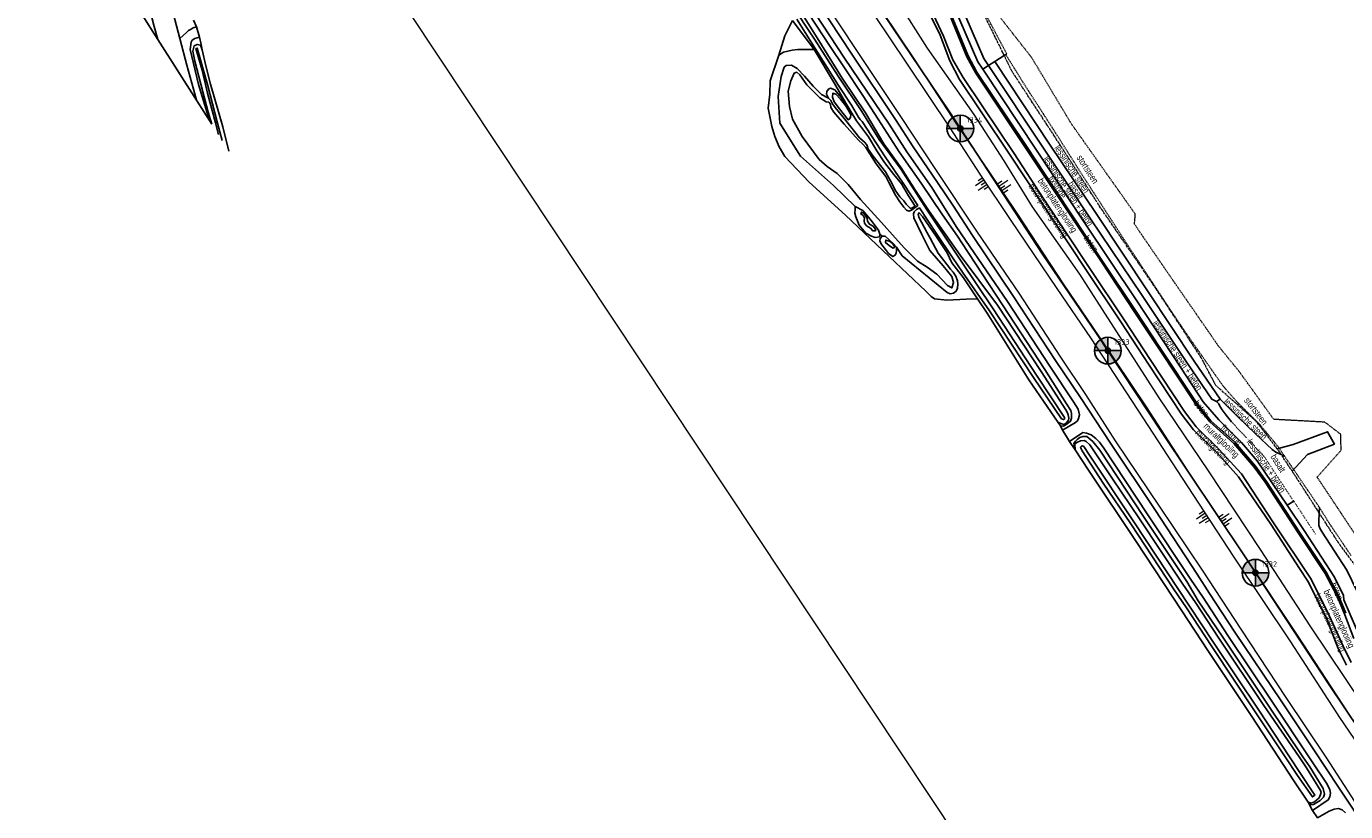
# Model space of a CAD drawing. Header units: metres. Extents: x 62183 to 64315, y 386037 to 389216.
# Tile 9 of 21: x 62769 to 63264, y 387479 to 387774. Entities that reach past the tile are written whole.
import ezdxf
from ezdxf.enums import TextEntityAlignment as Align

# ---------------------------------------------------------------- set-up
doc = ezdxf.new("R2010")
doc.units = ezdxf.units.M
for name, pattern in [('DOT', [0.25, 0, -0.25]), ('HIDDEN', [0.375, 0.25, -0.125]), ('PHANTOM2', [1.25, 0.625, -0.125, 0.125, -0.125, 0.125, -0.125])]:
    doc.linetypes.add(name, pattern=pattern)
doc.layers.get('0').update_dxf_attribs({"linetype": 'CONTINUOUS'})
for name, color, linetype in [('0 @ 0.5', 7, 'CONTINUOUS'), ('0 @ 1', 7, 'CONTINUOUS'), ('0 @ 5', 7, 'CONTINUOUS'), ('BS-BINNENKRUINLIJN-KPN', 253, 'CONTINUOUS'), ('BS-BINNENTEENLIJN-KPN', 253, 'CONTINUOUS'), ('BS-INSTEEK-SLOOT-KPN', 253, 'CONTINUOUS'), ('BS-OVERIG-KPN', 253, 'CONTINUOUS'), ('BS-SCHEIDINGSL-TALUDBEKL-NTZ', 253, 'CONTINUOUS'), ('BS-SCHEIDINGSLIJN-TALUDBEKL', 253, 'CONTINUOUS'), ('BS-VLAKAFSLUITING', 253, 'CONTINUOUS'), ('BS-WATERLIJN-KPN', 253, 'CONTINUOUS'), ('THEORETISCHE_NULLIJN', 1, 'CONTINUOUS')]:
    doc.layers.add(name, color=color, linetype=linetype)
for name, color, linetype, lineweight in [('BS-Dijkpaal', 2, 'CONTINUOUS', 25), ('BS-Dijkpaalnr', 6, 'CONTINUOUS', 25), ('BS-KANT-KREUKELBERM', 35, 'PHANTOM2', 0), ('BS-KRUINLIJN', 253, 'CONTINUOUS', 0), ('BS-OVERIGE-TEKSTEN', 253, 'CONTINUOUS', 0), ('BS-PERKOENRIJ', 203, 'DOT', 5), ('BS-TEENLIJN', 1, 'CONTINUOUS', 0), ('BS-TEENSCHOT-GECONSTRUEERD', 11, 'HIDDEN', 13), ('BS-TUSSENBERM', 253, 'CONTINUOUS', 0), ('BS-ZANDLIJN', 2, 'HIDDEN', 20), ('TB-SNIJLIJNEN', 1, 'CONTINUOUS', 15), ('TL-3.5mm Tekst', 3, 'CONTINUOUS', 35)]:
    doc.layers.add(name, color=color, linetype=linetype, lineweight=lineweight)
doc.styles.add('ISO', font='isocp.shx', dxfattribs={"height": 2.5})
doc.styles.add('StagCAD', font='StagCAD.ttf')

# ---------------------------------------------------------------- blocks, each defined once
blk = doc.blocks.new('dijkpaal')
at = {"layer": 'BS-Dijkpaal'}
h = blk.add_hatch(color=256, dxfattribs=at)
h.paths.add_polyline_path([(0, 0), (0, 1, 0.414214), (-1, 0)])
h.paths.add_polyline_path([(1, 0), (0, 0), (0, -1, 0.414214)])
for p, q in [((0, -1), (0, 1)), ((-1, 0), (1, 0))]:
    blk.add_line(p, q, dxfattribs=at)
blk.add_circle((0, 0), 1, dxfattribs=at)
blk = doc.blocks.new('*U314')
at = {"layer": '0 @ 0.5', "xscale": 0.5, "yscale": 0.5, "zscale": 0.5}
blk.add_blockref('dijkpaal', (63119.559, 387735.658), dxfattribs=at)
at = {"layer": '0 @ 1'}
blk.add_blockref('dijkpaal', (63119.559, 387735.658), dxfattribs=at)
at = {"layer": '0 @ 5', "xscale": 5, "yscale": 5, "zscale": 5}
blk.add_blockref('dijkpaal', (63119.559, 387735.658), dxfattribs=at)
blk = doc.blocks.new('*U316')
at = {"layer": '0 @ 0.5', "xscale": 0.5, "yscale": 0.5, "zscale": 0.5}
blk.add_blockref('dijkpaal', (63230.187, 387569.049), dxfattribs=at)
at = {"layer": '0 @ 1'}
blk.add_blockref('dijkpaal', (63230.187, 387569.049), dxfattribs=at)
at = {"layer": '0 @ 5', "xscale": 5, "yscale": 5, "zscale": 5}
blk.add_blockref('dijkpaal', (63230.187, 387569.049), dxfattribs=at)
blk = doc.blocks.new('*U317')
at = {"layer": '0 @ 0.5', "xscale": 0.5, "yscale": 0.5, "zscale": 0.5}
blk.add_blockref('dijkpaal', (63174.848, 387652.335), dxfattribs=at)
at = {"layer": '0 @ 1'}
blk.add_blockref('dijkpaal', (63174.848, 387652.335), dxfattribs=at)
at = {"layer": '0 @ 5', "xscale": 5, "yscale": 5, "zscale": 5}
blk.add_blockref('dijkpaal', (63174.848, 387652.335), dxfattribs=at)
blk = doc.blocks.new('S03')
at = {"color": 0}
for p, q in [((-2.01, 0), (-2.01, -2.01)), ((-1, 0), (-1, -4.01)), ((0, 0), (0, -2.01)), ((1, 0), (1, -4.01)), ((2.01, 0), (2.01, -2.01))]:
    blk.add_line(p, q, dxfattribs=at)
blk = doc.blocks.new('S04')
at = {"color": 0}
for p, q in [((-2.01, 0), (-2.01, 2.01)), ((-1, 0), (-1, 4.01)), ((0, 0), (0, 2.01)), ((1, 0), (1, 4.01)), ((2.01, 0), (2.01, 2.01))]:
    blk.add_line(p, q, dxfattribs=at)

msp = doc.modelspace()

# ---------------------------------------------------------------- linework, layer by layer
at = {"layer": 'BS-BINNENKRUINLIJN-KPN'}
for points in [[(62818.68, 387769.02, 0), (62817.32, 387773.88, 0), (62816.44, 387777.32, 0)], [(63062.64, 387778.84, 0), (63070.75, 387766.48, 0), (63075.93, 387758.77, 0), (63083.04, 387748.02, 0), (63088.78, 387739.16, 0), (63096.69, 387726.96, 0), (63104.83, 387715.19, 0), (63112.93, 387703.28, 0), (63118.54, 387695.3, 0)], [(63156.21, 387625.41, 0), (63157.12, 387624.12, 0), (63158.19, 387624.07, 0), (63158.87, 387624.43, 0), (63159.63, 387624.91, 0), (63160.82, 387625.85, 0), (63161.2, 387627.06, 0), (63161.23, 387628.77, 0), (63160.94, 387629.93, 0), (63159.42, 387632.38, 0), (63151.21, 387645.22, 0), (63135.41, 387669.56, 0), (63120.1, 387692.77, 0), (63118.54, 387695.3, 0)], [(63162.67, 387615.15, 0), (63162.2, 387617.05, 0), (63162.13, 387617.47, 0), (63162.77, 387618.34, 0), (63163.38, 387618.98, 0), (63164.34, 387619.73, 0), (63165.51, 387620.2, 0), (63167.04, 387620.11, 0), (63169.22, 387618.22, 0), (63171.85, 387615.03, 0), (63188.21, 387590.17, 0), (63204.42, 387565.7, 0), (63208.67, 387558.55, 0)], [(63250.02, 387482.99, 0), (63250.98, 387481.99, 0), (63252.02, 387482.13, 0), (63254.42, 387483.67, 0), (63255.66, 387484.82, 0), (63256.13, 387485.96, 0), (63255.6, 387488.08, 0), (63250.53, 387496.26, 0), (63248, 387500, 0), (63234.96, 387519.32, 0), (63217.98, 387544.86, 0), (63208.67, 387558.55, 0)]]:
    msp.add_polyline3d(points, dxfattribs=at)
for points in [[(63074.62, 387746.62, 0), (63076.68, 387744.2, 0), (63078.46, 387740.97, 0), (63078.4, 387739.84, 0), (63077.91, 387739.14, 0), (63077.57, 387738.96, 0), (63074.24, 387743.06, 0), (63072.27, 387745.65, 0), (63071.6, 387747.46, 0), (63071.71, 387748.91, 0), (63072.94, 387748.56, 0)], [(63087.67, 387698.07, 0), (63087.85, 387697.42, 0), (63087.56, 387697.22, 0), (63086.71, 387697.34, 0), (63085.83, 387698.28, 0), (63084.41, 387699.18, 0), (63083.64, 387700.1, 0), (63083.54, 387701.06, 0), (63083.61, 387702.11, 0), (63083.14, 387702.98, 0), (63082.28, 387703.6, 0), (63082.46, 387704.31, 0), (63083.52, 387703.72, 0), (63084.58, 387702.08, 0), (63084.79, 387700.94, 0), (63085.52, 387699.77, 0), (63086.84, 387699.01, 0)], [(63094.23, 387692.35, 0), (63094.96, 387691.18, 0), (63094.42, 387690.81, 0), (63093.36, 387691.4, 0), (63092.29, 387692.23, 0), (63091.48, 387692.89, 0), (63091.59, 387693.82, 0), (63093.3, 387693.25, 0)]]:
    msp.add_polyline3d(points, close=True, dxfattribs=at)
at = {"layer": 'BS-BINNENTEENLIJN-KPN'}
for points in [[(62833.17, 387746.29, 0), (62832.03, 387750.47, 0), (62829.55, 387759.47, 0), (62826.9, 387769.48, 0), (62824.4, 387778.97, 0), (62821.8, 387789.12, 0), (62819.11, 387799.18, 0), (62815.96, 387810.87, 0), (62812.39, 387824.35, 0), (62808.17, 387840.55, 0), (62805, 387852.18, 0), (62802.22, 387862.48, 0), (62798.52, 387876.33, 0), (62794.99, 387889.74, 0), (62791.04, 387904.54, 0), (62787.43, 387917.62, 0), (62783.06, 387934.47, 0), (62780.16, 387944.66, 0), (62777.06, 387956.35, 0), (62773.63, 387969.17, 0), (62769.43, 387981.85, 0)], [(63076.68, 387745.12, 0), (63073.17, 387749.42, 0), (63072.47, 387750.2, 0), (63070.85, 387750.75, 0), (63070.09, 387750.4, 0), (63069.55, 387749.53, 0), (63069.44, 387748.55, 0), (63070.14, 387747.06, 0)], [(63089.39, 387696.06, 0), (63089.26, 387695.05, 0), (63087.67, 387694.83, 0), (63086.29, 387695.34, 0), (63084.13, 387696.45, 0), (63081.65, 387699.41, 0), (63080.89, 387701.27, 0), (63080.39, 387702.53, 0), (63080.04, 387703.93, 0), (63080.11, 387705.44, 0), (63080.18, 387706.39, 0)], [(63095.62, 387691.1, 0), (63095.62, 387689.94, 0), (63095.5, 387688.89, 0), (63095.1, 387688.12, 0), (63094.26, 387687.6, 0), (63092.69, 387688.82, 0), (63091.56, 387690.34, 0), (63090.18, 387692, 0), (63089.43, 387693.46, 0), (63089.48, 387694.46, 0), (63090.26, 387695.31, 0)]]:
    msp.add_polyline3d(points, dxfattribs=at)
at = {"layer": 'BS-INSTEEK-SLOOT-KPN'}
for points in [[(63119.51, 387688.21, 0), (63107.91, 387704.65, 0), (63102.8, 387712.45, 0), (63097.43, 387720.94, 0), (63090.89, 387729.88, 0), (63083.99, 387741.48, 0), (63075.23, 387754.56, 0), (63065.88, 387769.65, 0), (63059.15, 387780.44, 0)], [(63056.64, 387776.13, 0), (63064.75, 387765.29, 0)], [(62838.94, 387737.25, 0), (62837.57, 387741.73, 0), (62834.8, 387752.3, 0), (62832.61, 387760.97, 0), (62831.83, 387764.69, 0), (62832.28, 387766.64, 0), (62833.47, 387767.19, 0), (62834.67, 387766.88, 0), (62835.31, 387765.13, 0), (62836.74, 387759.18, 0), (62838.46, 387752.29, 0), (62843.08, 387736.23, 0), (62845.38, 387727.16, 0)], [(63102.67, 387706.57, 0), (63100.17, 387710.39, 0), (63097.51, 387714.91, 0), (63094.68, 387718.47, 0), (63091.12, 387722.88, 0), (63088.21, 387727.29, 0), (63085.12, 387732.51, 0), (63080.69, 387738.51, 0), (63078.9, 387741.46, 0), (63076.68, 387745.12, 0), (63072.38, 387752.58, 0), (63064.75, 387765.29, 0)], [(63102.67, 387706.57, 0), (63101.16, 387705.62, 0), (63100.81, 387705.72, 0), (63099.31, 387707.29, 0), (63098.39, 387708.48, 0), (63096.84, 387710.01, 0), (63095.15, 387712.49, 0), (63094.32, 387714.14, 0), (63093.37, 387716.06, 0), (63091.49, 387719.4, 0), (63086.94, 387725.27, 0), (63085.04, 387727.93, 0), (63084.5, 387729.54, 0), (63083.69, 387730.57, 0), (63081.76, 387732.2, 0), (63076.68, 387738.62, 0), (63072.67, 387743.56, 0), (63071.62, 387744.92, 0), (63071.06, 387746.19, 0), (63070.14, 387747.06, 0), (63067.49, 387748.39, 0), (63064.33, 387751.56, 0), (63061.14, 387755.27, 0), (63058.36, 387758.21, 0), (63056.21, 387759.41, 0), (63054.31, 387759.35, 0), (63053.5, 387758.65, 0), (63052.34, 387755.21, 0), (63051.32, 387747.65, 0), (63051.92, 387737.66, 0), (63059.58, 387725.34, 0), (63071.97, 387714.28, 0), (63080.18, 387706.39, 0), (63083.05, 387704.88, 0), (63085.17, 387702.36, 0), (63086.6, 387700.52, 0), (63088.89, 387697.55, 0), (63089.39, 387696.06, 0), (63090.26, 387695.31, 0), (63091.4, 387695.23, 0), (63094.43, 387692.56, 0), (63095.62, 387691.1, 0), (63097.76, 387687.93, 0), (63114.64, 387674.2, 0), (63115.74, 387673.67, 0), (63117.02, 387673.87, 0), (63117.94, 387674.67, 0), (63118.44, 387675.79, 0), (63118.64, 387677.36, 0), (63118.54, 387678.52, 0), (63117.86, 387680.22, 0), (63116.91, 387681.8, 0), (63115.89, 387682.94, 0), (63111.3, 387688.92, 0), (63108.27, 387694.48, 0), (63107.03, 387696.72, 0), (63104.03, 387702.42, 0), (63103.8, 387703.56, 0), (63104.08, 387704.05, 0), (63105.41, 387702.61, 0)], [(63120.69, 387679.63, 0), (63116.32, 387685.26, 0), (63114.65, 387689.05, 0), (63110.4, 387695.36, 0), (63105.41, 387702.61, 0)], [(63119.51, 387688.21, 0), (63133.47, 387669.36, 0), (63149.87, 387644.51, 0), (63159.12, 387630.14, 0), (63159.71, 387628.99, 0), (63160.03, 387628.22, 0), (63160.27, 387626.99, 0), (63160.14, 387626.23, 0), (63159.26, 387625.18, 0), (63158.31, 387624.58, 0), (63156.21, 387625.41, 0), (63145.22, 387641.38, 0), (63129.64, 387666.37, 0), (63125.97, 387671.8, 0)], [(63125.97, 387671.8, 0), (63120.69, 387679.63, 0)], [(63207.66, 387557.91, 0), (63202.92, 387564.77, 0), (63186.76, 387589.21, 0), (63176.59, 387604.29, 0), (63168.06, 387617.04, 0), (63166.76, 387618.32, 0), (63166, 387618.65, 0), (63164.62, 387618.51, 0), (63163.45, 387618.06, 0), (63162.46, 387617.36, 0), (63162.67, 387615.15, 0), (63167.57, 387607.52, 0), (63185.43, 387580.76, 0), (63202.58, 387554.72, 0)], [(63238.74, 387500, 0), (63228.87, 387515.16, 0), (63212.34, 387539.9, 0), (63202.58, 387554.72, 0)], [(63207.66, 387557.91, 0), (63216.43, 387544.54, 0), (63233.4, 387519.2, 0), (63246.54, 387500, 0), (63249.35, 387495.9, 0), (63254.6, 387487.42, 0), (63254.79, 387486.58, 0), (63254.6, 387485.92, 0), (63254.04, 387484.6, 0), (63252.38, 387483.06, 0), (63251.1, 387482.56, 0), (63250.02, 387482.99, 0), (63244.62, 387490.97, 0), (63238.74, 387500, 0)]]:
    msp.add_polyline3d(points, dxfattribs=at)
at = {"layer": 'BS-KANT-KREUKELBERM'}
msp.add_polyline3d([(63269.06, 387569.84, 0), (63261.3, 387580.34, 0), (63254.09, 387591.5, 0), (63244, 387607.13, 0), (63239.85, 387613.35, 0), (63238.37, 387615.56, 0), (63230.42, 387625.91, 0), (63215.38, 387639.23, 0), (63209.86, 387649.72, 0), (63192.84, 387675.72, 0), (63172.13, 387705.96, 0), (63154.85, 387732.79, 0), (63138.98, 387757.04, 0), (63136, 387763.1, 0), (63128.76, 387777.83, 0)], dxfattribs=at)
at = {"layer": 'BS-KRUINLIJN'}
for points in [[(63276.32, 387493.44, 0), (63261.86, 387514.71, 0), (63243.47, 387543.06, 0), (63222.22, 387574.84, 0), (63204.67, 387601.58, 0), (63186.25, 387629.96, 0), (63168.43, 387657.1, 0), (63155.82, 387675.63, 0), (63138.41, 387701.58, 0), (63127.04, 387718.57, 0), (63115.73, 387735.86, 0), (63099.48, 387760.12, 0), (63087.49, 387778.11, 0)], [(63265.11, 387516.34, 0), (63246.25, 387545.2, 0), (63225.8, 387575.85, 0), (63207.42, 387603.23, 0), (63189.32, 387631.26, 0), (63171.69, 387657.46, 0), (63158.19, 387677.34, 0), (63141.1, 387703.53, 0), (63130.08, 387719.91, 0), (63118.3, 387737.26, 0), (63102.34, 387761.73, 0), (63090.36, 387779.49, 0)]]:
    msp.add_polyline3d(points, dxfattribs=at)
at = {"layer": 'BS-OVERIG-KPN'}
for points in [[(62916.14, 388001.99, 0), (62921.34, 387997.24, 0), (62924.81, 387993.79, 0), (62929.11, 387988.66, 0), (62933.31, 387983.35, 0), (62938.89, 387975.86, 0), (62944.87, 387966.99, 0), (62961.82, 387939.89, 0), (62980.57, 387911.59, 0), (62992.55, 387893.46, 0), (63002.06, 387879.18, 0), (63011.65, 387864.45, 0), (63019.7, 387852.53, 0), (63023.41, 387847.34, 0), (63024.85, 387845.99, 0), (63028.04, 387841.39, 0), (63035.56, 387829.21, 0), (63047.05, 387811.98, 0), (63062.2, 387789.04, 0), (63078.89, 387763.6, 0), (63095.26, 387739.05, 0), (63101.88, 387728.79, 0), (63110.97, 387715.37, 0), (63117, 387706.51, 0)], [(63118.03, 387698.96, 0), (63108.85, 387713.57, 0), (63099.55, 387726.94, 0), (63092.84, 387737.29, 0), (63076.18, 387762.08, 0), (63059.6, 387787.33, 0)], [(62826.9, 387769.48, 0), (62829.46, 387771.69, 0), (62830.21, 387772.36, 0), (62831.22, 387772.96, 0), (62832.01, 387773.4, 0), (62833.24, 387773.74, 0), (62834.33, 387769.94, 0), (62832.63, 387769.44, 0), (62831.61, 387768.76, 0), (62831.2, 387768.04, 0), (62830.84, 387765.29, 0), (62834.01, 387752.17, 0), (62838.05, 387738.65, 0)], [(62832.04, 387776.3, 0), (62833.24, 387773.74, 0)], [(63051.57, 387763.16, 0), (63053.78, 387770.48, 0), (63056.64, 387776.13, 0)], [(62835.31, 387765.13, 0), (62834.93, 387767.23, 0), (62834.33, 387769.94, 0)], [(63064.75, 387765.29, 0), (63062.49, 387765.25, 0), (63060.75, 387765.35, 0), (63058.61, 387765.33, 0), (63056.49, 387765.02, 0), (63053.3, 387764.32, 0), (63051.57, 387763.16, 0), (63048.3, 387753.5, 0), (63048.18, 387748.57, 0), (63047.57, 387743.25, 0), (63048.88, 387736.37, 0), (63050.05, 387732.71, 0), (63051.69, 387728.84, 0), (63053.78, 387725.19, 0), (63062.94, 387715.52, 0), (63076.45, 387703.12, 0), (63092.91, 387687.7, 0), (63106.59, 387674.7, 0), (63108.65, 387672.59, 0), (63109.86, 387671.81, 0), (63114.52, 387671.28, 0), (63121.78, 387671.66, 0)], [(63415.82, 387256.06, 0), (63402.21, 387276.83, 0), (63391.37, 387292.85, 0), (63375.22, 387317.05, 0), (63356.53, 387344.79, 0), (63339.55, 387370.46, 0), (63320.61, 387399.05, 0), (63304.06, 387423.76, 0), (63286.84, 387449.8, 0), (63271.17, 387473.67, 0), (63254.93, 387498.26, 0), (63253.78, 387500, 0), (63239.83, 387520.96, 0), (63222.48, 387546.79, 0), (63213.03, 387561.3, 0), (63208.35, 387568.45, 0), (63192.43, 387592.78, 0), (63175.87, 387617.66, 0), (63164.67, 387634.78, 0), (63155.26, 387648.7, 0), (63139.44, 387672.64, 0), (63124.18, 387695.52, 0), (63117, 387706.51, 0)], [(63159.36, 387620.18, 0), (63157.92, 387622.53, 0), (63162.71, 387625.43, 0), (63163.44, 387626.04, 0), (63163.89, 387626.83, 0), (63164.21, 387628.27, 0), (63163.76, 387630.39, 0), (63161.97, 387633.11, 0), (63153.14, 387646.56, 0), (63137.22, 387670.72, 0), (63121.52, 387693.72, 0), (63118.03, 387698.96, 0)], [(63121.78, 387671.66, 0), (63125.97, 387671.8, 0)], [(63157.92, 387622.53, 0), (63157.12, 387624.12, 0)], [(63210.59, 387559.76, 0), (63206.01, 387566.45, 0), (63189.64, 387591.09, 0), (63173.3, 387615.8, 0), (63171.69, 387617.96, 0), (63170.36, 387619.35, 0), (63168.59, 387620.78, 0), (63166.84, 387621.37, 0), (63165.43, 387621.69, 0), (63160.54, 387618.25, 0), (63159.36, 387620.18, 0)], [(63162.67, 387615.15, 0), (63160.54, 387618.25, 0)], [(63210.59, 387559.76, 0), (63219.84, 387545.48, 0), (63236.9, 387520.08, 0), (63250.24, 387500, 0)], [(63250.24, 387500, 0), (63252.02, 387497.31, 0), (63256.78, 387490.1, 0), (63257.75, 387488.52, 0), (63258.13, 387487.56, 0), (63258.31, 387486.3, 0), (63258.14, 387485.02, 0), (63257.47, 387483.84, 0), (63251.59, 387479.89, 0), (63253.49, 387477.15, 0), (63257.79, 387479.61, 0), (63259.69, 387480.36, 0), (63261.39, 387480.6, 0), (63262.73, 387480.08, 0), (63264, 387479, 0)], [(63250.02, 387482.99, 0), (63251.59, 387479.89, 0)]]:
    msp.add_polyline3d(points, dxfattribs=at)
at = {"layer": 'BS-PERKOENRIJ'}
for points in [[(63244.53, 387595.88, 0), (63238.15, 387605.54, 0), (63233.38, 387612.77, 0), (63221.24, 387625.59, 0)], [(63244.53, 387595.88, 0), (63252.75, 387583.43, 0)]]:
    msp.add_polyline3d(points, dxfattribs=at)
at = {"layer": 'BS-SCHEIDINGSL-TALUDBEKL-NTZ'}
for points in [[(63136, 387763.1, 0), (63136.56, 387763.47, 0)], [(63239.85, 387613.35, 0), (63241.12, 387612.74, 0)], [(63254.09, 387591.5, 0), (63254.21, 387593.49, 0)]]:
    msp.add_polyline3d(points, dxfattribs=at)
at = {"layer": 'BS-SCHEIDINGSLIJN-TALUDBEKL'}
for points in [[(63221.24, 387625.59, 0), (63219.16, 387628.09, 0), (63217.73, 387630.13, 0), (63216.9, 387631.56, 0), (63216.41, 387632.38, 0), (63215.63, 387633.23, 0), (63213.8, 387634.14, 0), (63204.72, 387647.54, 0), (63187.7, 387673.07, 0), (63168.34, 387701.79, 0), (63150.54, 387728.7, 0), (63130.12, 387759.33, 0), (63128.39, 387761.97, 0), (63119.3, 387783.07, 0), (63106.84, 387802.17, 0), (63090.39, 387826.91, 0), (63088.3, 387829.08, 0), (63086.27, 387827.45, 0)], [(63106.13, 387782.5, 0), (63111.95, 387770.66, 0), (63115.67, 387761.07, 0), (63119.31, 387754.04, 0), (63127.06, 387742.3, 0), (63138.5, 387725.24, 0), (63149.47, 387708.66, 0), (63166.67, 387682.72, 0), (63179.72, 387663.1, 0), (63190.13, 387647.33, 0), (63202.5, 387628.55, 0), (63207, 387622.68, 0), (63215.81, 387614.05, 0), (63223.86, 387605.06, 0), (63235.92, 387587.21, 0), (63246.76, 387570.65, 0), (63249.88, 387565.93, 0), (63256.75, 387552.2, 0), (63261.22, 387540.57, 0), (63264.28, 387534.41, 0)], [(63266.11, 387535.42, 0), (63263.06, 387541.52, 0), (63261.3, 387545.33, 0), (63257.88, 387552.98, 0), (63251.04, 387566.59, 0), (63236.77, 387588.07, 0), (63224.98, 387606.17, 0), (63216.51, 387615.44, 0), (63207.92, 387623.76, 0), (63203.65, 387629.48, 0), (63190.73, 387649.03, 0), (63181, 387663.96, 0), (63168.08, 387683.18, 0), (63150.57, 387709.48, 0), (63139.75, 387726.23, 0), (63128.05, 387743.73, 0), (63120.67, 387754.77, 0), (63116.73, 387761.45, 0), (63113.25, 387770.32, 0), (63107.49, 387782.51, 0)], [(63268.13, 387547.84, 0), (63263.34, 387558.82, 0), (63263.18, 387560.54, 0), (63259.81, 387567.42, 0), (63248.49, 387584.85, 0), (63242.08, 387594.39, 0), (63230.89, 387611.06, 0), (63224.92, 387617.94, 0), (63216.45, 387626.39, 0), (63210.65, 387633.18, 0), (63202.32, 387645.71, 0), (63185.44, 387671.36, 0), (63165.96, 387700.51, 0), (63148.11, 387727.58, 0), (63127.94, 387757.94, 0), (63126.09, 387760.73, 0), (63117, 387781.84, 0)], [(63267.06, 387544.41, 0), (63263.71, 387553.27, 0), (63260.89, 387560.27, 0), (63256.36, 387568.71, 0), (63246.51, 387583.65, 0), (63233.83, 387602.98, 0), (63229.73, 387608.69, 0), (63222.11, 387617.47, 0), (63213.1, 387625.66, 0), (63207.67, 387632.44, 0), (63194.18, 387652.82, 0), (63184.76, 387667.03, 0), (63172.45, 387685.6, 0), (63154.74, 387712.33, 0), (63143.75, 387728.82, 0), (63125.35, 387756.43, 0), (63122.05, 387762.56, 0), (63115.46, 387778.43, 0)], [(63264.07, 387553.88, 0), (63261.39, 387560.5, 0), (63256.7, 387569.24, 0), (63247.02, 387583.94, 0), (63234.31, 387603.28, 0), (63230.2, 387609.02, 0), (63222.54, 387617.85, 0), (63213.49, 387626.06, 0), (63208.16, 387632.67, 0), (63194.6, 387653.16, 0), (63185.22, 387667.37, 0), (63172.65, 387686.33, 0), (63155.28, 387712.51, 0), (63144.08, 387729.35, 0), (63125.79, 387756.81, 0), (63122.51, 387762.86, 0), (63115.94, 387778.73, 0)], [(63127.94, 387757.94, 0), (63130.12, 387759.33, 0), (63132.45, 387760.8, 0), (63136, 387763.1, 0)], [(63239.85, 387613.35, 0), (63237.83, 387614.32, 0), (63236.52, 387615.26, 0), (63230.4, 387620.98, 0), (63223.42, 387627.65, 0), (63221.09, 387630.07, 0), (63218.44, 387632.66, 0), (63216.91, 387634.17, 0), (63207.25, 387648.45, 0), (63189.99, 387674.42, 0), (63170.43, 387703.84, 0), (63153.22, 387729.47, 0), (63132.45, 387760.8, 0)], [(63215.63, 387633.23, 0), (63216.91, 387634.17, 0)], [(63238.37, 387615.56, 0), (63244.38, 387617.19, 0), (63257.24, 387621.93, 0), (63259.82, 387617.27, 0), (63249.74, 387613.33, 0), (63244, 387607.13, 0)], [(63242.08, 387594.39, 0), (63244.53, 387595.88, 0)], [(63396.26, 387363.54, 0), (63398.64, 387365.06, 0), (63400.73, 387366.38, 0), (63396.25, 387373.46, 0), (63380.67, 387396.54, 0), (63363.18, 387422.59, 0), (63355.72, 387429.74, 0), (63345.48, 387440.24, 0), (63335.97, 387453.84, 0), (63325.04, 387470.42, 0), (63308.09, 387495.9, 0), (63290, 387523.32, 0), (63276.52, 387543.57, 0), (63274.69, 387546.89, 0), (63272.89, 387550.18, 0), (63268.54, 387560.15, 0), (63268.37, 387561.99, 0), (63264.43, 387570.04, 0), (63255.16, 387584.3, 0), (63254.47, 387585.52, 0), (63254.01, 387586.79, 0), (63253.9, 387588.31, 0), (63254.09, 387591.5, 0)]]:
    msp.add_polyline3d(points, dxfattribs=at)
at = {"layer": 'BS-TEENLIJN'}
msp.add_polyline3d([(63063.72, 387790.56, 0), (63080.1, 387765.69, 0), (63097.11, 387740.22, 0), (63110.27, 387720.34, 0), (63125.89, 387696.73, 0), (63141.48, 387673.92, 0), (63157.09, 387649.84, 0), (63166.43, 387635.91, 0), (63177.62, 387618.53, 0), (63194.09, 387594.04, 0), (63210.16, 387569.97, 0), (63224.68, 387547.86, 0), (63241.6, 387522.26, 0), (63256.57, 387499.81, 0), (63272.82, 387474.67, 0)], dxfattribs=at)
at = {"layer": 'BS-TEENSCHOT-GECONSTRUEERD'}
msp.add_polyline3d([(63266.08, 387575.42, 0), (63257.86, 387587.61, 0), (63254.21, 387593.49, 0), (63241.12, 387612.74, 0), (63238.72, 387616.27, 0), (63231.95, 387624.5, 0), (63223.5, 387632.91, 0), (63217.99, 387639.15, 0), (63203.84, 387659.41, 0), (63198.14, 387667.88, 0), (63181.92, 387692.51, 0), (63164.86, 387718.87, 0), (63154.14, 387735.8, 0), (63143.85, 387751.73, 0), (63136.56, 387763.47, 0), (63136.97, 387763.67, 0), (63129.34, 387778.02, 0)], dxfattribs=at)
at = {"layer": 'BS-TUSSENBERM'}
msp.add_polyline3d([(63270.3, 387519.83, 0), (63250.95, 387548.74, 0), (63232.04, 387577.8, 0), (63212.6, 387607.28, 0), (63194.13, 387634.58, 0), (63177.05, 387661.19, 0), (63164.37, 387680.99, 0), (63146.64, 387706.32, 0), (63136.01, 387723.58, 0), (63124.74, 387740.94, 0), (63107.24, 387765.8, 0), (63096.13, 387783.26, 0)], dxfattribs=at)
at = {"layer": 'BS-VLAKAFSLUITING'}
msp.add_polyline3d([(62838.94, 387737.25, 0), (62838.05, 387738.65, 0), (62833.17, 387746.29, 0), (62818.68, 387769.02, 0), (62812.8, 387778.32, 0), (62802.11, 387795.21, 0), (62800.6, 387797.58, 0), (62792.89, 387809.78, 0)], dxfattribs=at)
at = {"layer": 'BS-WATERLIJN-KPN'}
for points in [[(63119.82, 387685.94, 0), (63106.88, 387705.41, 0), (63097.38, 387720.31, 0), (63089.15, 387731.52, 0), (63082.62, 387742.08, 0), (63073.73, 387755.33, 0), (63064.88, 387769.19, 0), (63056.04, 387782.52, 0)], [(63058.21, 387776.64, 0), (63063.83, 387767.69, 0), (63073.94, 387751.81, 0), (63078.75, 387744.43, 0), (63081.35, 387739.95, 0), (63082.05, 387739.01, 0), (63082.79, 387738.27, 0), (63091.38, 387725.07, 0), (63098.12, 387715.2, 0), (63103.58, 387706.8, 0), (63101.2, 387704.97, 0), (63100.26, 387704.61, 0), (63099.42, 387705, 0), (63098.32, 387706.19, 0), (63096.86, 387708.18, 0), (63095.25, 387710.65, 0), (63092.79, 387715.36, 0), (63091.68, 387717.62, 0), (63088.05, 387722.46, 0), (63084.15, 387728.52, 0), (63083.07, 387729.79, 0), (63081.37, 387731.28, 0), (63076.06, 387737.35, 0), (63072.1, 387741.8, 0), (63071.04, 387743.59, 0), (63070.94, 387744.75, 0), (63070.26, 387745.54, 0), (63069.26, 387745.62, 0), (63066.86, 387747.12, 0), (63062.02, 387752.02, 0), (63059.42, 387755.79, 0), (63058.3, 387756.74, 0), (63057.28, 387756.42, 0), (63055.97, 387753.58, 0), (63055.06, 387749.68, 0), (63055.51, 387743.95, 0), (63056.63, 387739.13, 0), (63060.23, 387732.63, 0), (63066.68, 387724.07, 0), (63069.58, 387721.39, 0), (63073.33, 387718.79, 0), (63077.57, 387714.61, 0), (63082.15, 387708.98, 0), (63089.95, 387700.36, 0), (63095.13, 387694.64, 0), (63098.64, 387690.72, 0), (63103.47, 387685.88, 0), (63107.18, 387683.71, 0), (63110.76, 387681, 0), (63114.75, 387676.74, 0), (63116.37, 387675.87, 0), (63117.03, 387677.85, 0), (63116.34, 387680.12, 0), (63113.07, 387684.13, 0), (63108.12, 387689.95, 0), (63105.03, 387696.15, 0), (63102.14, 387702.13, 0), (63101.98, 387703.65, 0), (63102.28, 387704.4, 0), (63103.15, 387705.24, 0), (63104.2, 387705.85, 0), (63110.53, 387696.41, 0), (63116.6, 387687.29, 0), (63120.4, 387681.74, 0)], [(62841.41, 387733.38, 0), (62840.39, 387737.78, 0), (62837.34, 387748.96, 0), (62835.38, 387757.54, 0), (62832.99, 387765.64, 0), (62833.46, 387765.82, 0), (62837.28, 387752.22, 0), (62841.03, 387737.67, 0), (62842.8, 387731.21, 0)], [(63120.4, 387681.74, 0), (63130.45, 387667.33, 0), (63147.03, 387642.33, 0), (63157.51, 387626.72, 0), (63158.21, 387626.49, 0), (63158.64, 387626.74, 0), (63158.55, 387627.27, 0), (63148.16, 387643.16, 0), (63131.83, 387668.08, 0), (63119.82, 387685.94, 0)], [(63204.33, 387555.82, 0), (63199.52, 387563.01, 0), (63183.46, 387587.36, 0), (63173.13, 387602.63, 0), (63165.23, 387614.8, 0), (63164.83, 387615.46, 0), (63164.63, 387616.11, 0), (63164.97, 387616.51, 0), (63165.4, 387616.67, 0), (63165.84, 387616.4, 0), (63167.98, 387613.15, 0), (63184.6, 387588.17, 0), (63205.51, 387556.56, 0)], [(63241.38, 387500, 0), (63230.4, 387516.55, 0), (63213.85, 387541.36, 0), (63204.33, 387555.82, 0)], [(63205.51, 387556.56, 0), (63214.73, 387542.48, 0), (63231.43, 387517.52, 0), (63242.96, 387500, 0)], [(63242.96, 387500, 0), (63246.82, 387494.12, 0), (63252.4, 387485.56, 0), (63251.56, 387484.94, 0), (63246.02, 387492.99, 0), (63241.38, 387500, 0)]]:
    msp.add_polyline3d(points, dxfattribs=at)
at = {"layer": 'BS-ZANDLIJN'}
msp.add_polyline3d([(63269.4, 387580.68, 0), (63253.34, 387604.89, 0), (63262.31, 387614.97, 0), (63262.18, 387620.97, 0), (63256.2, 387625.51, 0), (63237.06, 387626.56, 0), (63224.06, 387644.56, 0), (63216.36, 387654.02, 0), (63197.93, 387680.66, 0), (63184.85, 387699.77, 0), (63185.17, 387703.51, 0), (63161.21, 387737.38, 0), (63146.38, 387762.17, 0), (63132.37, 387780.02, 0)], dxfattribs=at)
at = {"layer": 'TB-SNIJLIJNEN'}
msp.add_lwpolyline([(63389.45, 387061.5), (62869.82, 387844.44)], dxfattribs=at)
at = {"layer": 'THEORETISCHE_NULLIJN'}
msp.add_lwpolyline([(63281.27, 387492.04), (63257.62, 387527.38), (63226.04, 387575.35), (63194.96, 387621.84), (63170.6, 387658.78), (63150.41, 387688.57), (63115.49, 387741.87), (63086.74, 387784.73)], dxfattribs=at)

# ---------------------------------------------------------------- block references
for name in ['*U314', '*U317', '*U316']:
    msp.add_blockref(name, (0, 0))
at = {"layer": 'BS-KRUINLIJN'}
for name, p, rotation in [('S04', (63129.08, 387715.52), 123.7996837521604), ('S03', (63134.6, 387713.19), 123.9249682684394), ('S04', (63211.94, 387590.49), 123.2742836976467), ('S03', (63217.51, 387588.2), 123.8749196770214)]:
    msp.add_blockref(name, p, dxfattribs=dict(at, rotation=rotation))

# ---------------------------------------------------------------- texts
at = {"layer": 'BS-Dijkpaalnr', "style": 'ISO'}
for s, p in [('1334', (63121.9, 387737.9)), ('1333', (63177.19, 387654.58)), ('1332', (63232.53, 387571.29))]:
    msp.add_text(s, height=2, dxfattribs=at).set_placement(p)
at = {"layer": 'BS-OVERIGE-TEKSTEN', "width": 0.68}
for s, rotation, p in [('lessinische steen', 303.4067, (63161.49, 387720.47)), ('lessinische steen + beton', 303.4067, (63160.12, 387712.23)), ('stortsteen', 302.7743, (63167.29, 387720.37)), ('fixstone', 303.5758, (63155.99, 387713.72)), ('betonplatenglooiing', 303.5384, (63152.31, 387704.71)), ('betonplatenglooiing', 303.6533, (63155.77, 387706.7)), ('basalt', 303.4872, (63162.87, 387712.54)), ('beton', 303.5389, (63168.59, 387692.45)), ('lessinische steen + beton', 303.2614, (63201.15, 387650.64)), ('beton', 308.5247, (63209.99, 387630.63)), ('lessinische steen', 316.2897, (63226.56, 387626.79)), ('stortsteen', 307.5239, (63230.4, 387629.62)), ('muraltglooiing', 315.9011, (63217.25, 387618.5)), ('fixstone', 317.82, (63221.28, 387620.81)), ('muraltglooiing', 315.575, (63214.11, 387615.98)), ('lessinische + beton', 303.6572, (63234.29, 387609.16)), ('basalt', 301.1225, (63238.77, 387610.13)), ('beton', 291.9595, (63260.8, 387562.11)), ('betonplatenglooiing', 294.9419, (63257.92, 387550.22)), ('betonplatenglooiing', 294.0541, (63261.3, 387551.66))]:
    msp.add_text(s, height=2.5, rotation=rotation, dxfattribs=at).set_placement(p, align=Align.MIDDLE)
at = {"layer": 'TL-3.5mm Tekst', "style": 'StagCAD', "width": 0.96}
msp.add_text('ZLRW-2014-01062', height=80, rotation=303.2549, dxfattribs=at).set_placement((63473.06, 387729.88), align=Align.MIDDLE)

doc.saveas('drawing.dxf')
